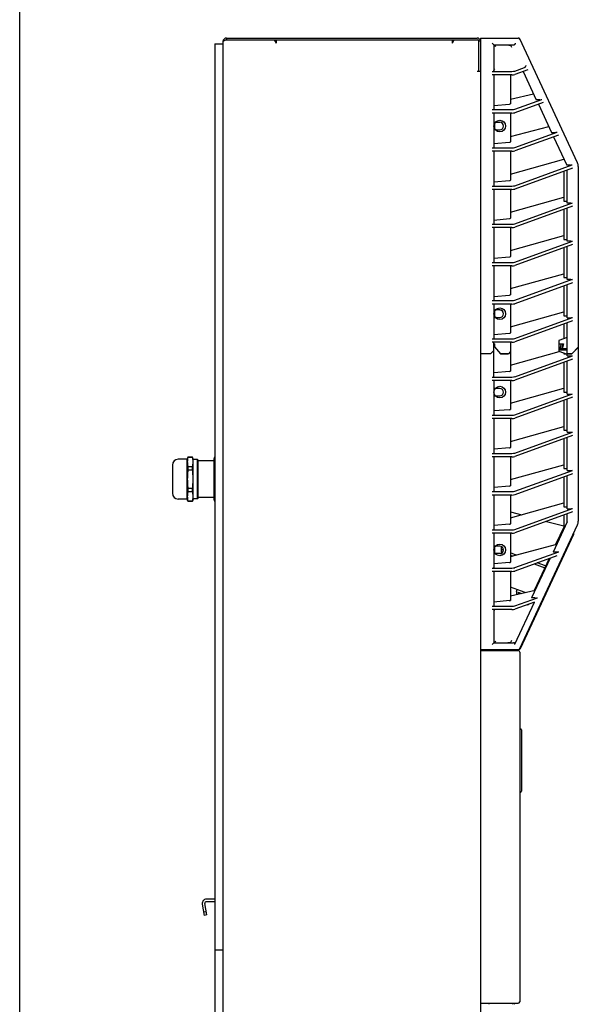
# Model space of a CAD drawing. Header units: inches. Extents: x 0 to 180, y 0 to 77.
# Tile 5 of 14: x 0 to 13, y 34 to 57. Entities that reach past the tile are written whole.
import ezdxf

# ---------------------------------------------------------------- set-up
doc = ezdxf.new("R2010")
doc.units = ezdxf.units.IN
doc.header["$LTSCALE"] = 5.5
doc.header["$MEASUREMENT"] = 0
doc.layers.get('0').update_dxf_attribs({"linetype": 'CONTINUOUS'})

msp = doc.modelspace()

# ---------------------------------------------------------------- linework, layer by layer
at = {"color": 7, "linetype": 'Continuous'}
for p, q in [((0, 0), (0, 77.273)), ((4.62, 56.529), (4.62, 20.387)), ((4.62, 56.529), (4.817, 56.529)), ((4.817, 19.265), (4.817, 56.588)), ((4.865, 56.617), (4.88, 56.622)), ((4.88, 56.622), (4.896, 56.627)), ((4.896, 56.666), (4.896, 56.627)), ((4.896, 56.666), (10.84, 56.666)), ((4.896, 56.627), (10.84, 56.627)), ((6.031, 56.627), (6.077, 56.548)), ((6.077, 56.627), (6.077, 56.548)), ((10.25, 56.548), (10.295, 56.627)), ((10.25, 56.548), (10.25, 56.625)), ((10.878, 56.598), (10.88, 56.588)), ((10.88, 55.879), (10.88, 56.588)), ((10.919, 56.666), (10.919, 19.265)), ((10.919, 56.666), (11.809, 56.666)), ((11.234, 56.505), (11.234, 55.883)), ((11.234, 56.505), (11.701, 56.505)), ((11.444, 56.505), (11.468, 56.505)), ((11.468, 56.505), (11.49, 56.505)), ((11.49, 56.505), (11.509, 56.504)), ((11.509, 56.504), (11.52, 56.504)), ((11.52, 56.504), (11.531, 56.504)), ((11.531, 56.504), (11.541, 56.503)), ((11.541, 56.503), (11.55, 56.503)), ((11.55, 56.503), (11.558, 56.503)), ((11.558, 56.503), (11.566, 56.502)), ((11.566, 56.502), (11.573, 56.502)), ((11.573, 56.502), (11.579, 56.502)), ((11.579, 56.502), (11.585, 56.501)), ((11.661, 56.442), (11.638, 56.491)), ((13.214, 53.708), (11.845, 56.644)), ((10.84, 55.879), (10.919, 55.879)), ((11.195, 55.875), (11.661, 55.875)), ((11.661, 55.795), (11.195, 55.795)), ((11.234, 55.795), (11.234, 54.978)), ((11.628, 55.795), (11.628, 55.109)), ((11.729, 55.883), (11.956, 55.966)), ((12.039, 55.916), (11.729, 55.803)), ((11.925, 55.874), (12.238, 55.205)), ((11.628, 55.217), (12.173, 55.343)), ((11.234, 55.07), (11.603, 55.101)), ((11.729, 54.978), (12.368, 55.21)), ((12.4, 55.142), (11.729, 54.897)), ((12.325, 55.205), (12.238, 55.205)), ((12.286, 55.1), (12.599, 54.431)), ((11.195, 54.97), (11.661, 54.97)), ((11.661, 54.889), (11.195, 54.889)), ((11.234, 54.889), (11.234, 54.072)), ((11.628, 54.889), (11.628, 54.204)), ((11.285, 54.668), (11.252, 54.649)), ((11.252, 54.511), (11.252, 54.649)), ((11.372, 54.668), (11.267, 54.668)), ((11.252, 54.511), (11.285, 54.491)), ((11.267, 54.491), (11.372, 54.491)), ((11.628, 54.332), (12.535, 54.568)), ((11.729, 54.072), (12.729, 54.436)), ((12.599, 54.431), (12.686, 54.431)), ((11.234, 54.164), (11.603, 54.196)), ((12.761, 54.368), (11.729, 53.992)), ((12.647, 54.326), (12.959, 53.657)), ((11.195, 54.064), (11.661, 54.064)), ((11.661, 53.984), (11.195, 53.984)), ((11.234, 53.984), (11.234, 53.167)), ((11.628, 53.984), (11.628, 53.298)), ((11.628, 53.442), (12.887, 53.797)), ((12.888, 53.811), (12.888, 53.795)), ((12.888, 53.795), (12.895, 53.795)), ((11.729, 53.167), (13.089, 53.662)), ((13.092, 53.583), (11.729, 53.086)), ((12.888, 53.508), (12.888, 52.801)), ((13.047, 53.657), (12.959, 53.657)), ((12.966, 52.754), (12.966, 53.537)), ((13.232, 53.624), (13.232, 49.335)), ((11.234, 53.259), (11.603, 53.29)), ((11.195, 53.159), (11.661, 53.159)), ((11.661, 53.078), (11.195, 53.078)), ((11.234, 53.078), (11.234, 52.261)), ((11.628, 53.078), (11.628, 52.393)), ((11.628, 52.537), (12.887, 52.892)), ((11.729, 52.261), (13.092, 52.758)), ((12.888, 52.801), (12.966, 52.801)), ((13.058, 52.754), (12.966, 52.754)), ((13.092, 52.678), (11.729, 52.181)), ((12.888, 52.603), (12.888, 51.895)), ((12.966, 51.848), (12.966, 52.632)), ((11.234, 52.353), (11.603, 52.385)), ((11.195, 52.253), (11.661, 52.253)), ((11.661, 52.173), (11.195, 52.173)), ((11.234, 52.173), (11.234, 51.356)), ((11.628, 52.173), (11.628, 51.487)), ((11.628, 51.631), (12.887, 51.986)), ((11.729, 51.356), (13.092, 51.853)), ((12.888, 51.895), (12.966, 51.895)), ((13.058, 51.848), (12.966, 51.848)), ((13.092, 51.772), (11.729, 51.275)), ((12.888, 51.697), (12.888, 50.99)), ((12.966, 50.943), (12.966, 51.726)), ((11.234, 51.448), (11.603, 51.479)), ((11.195, 51.348), (11.661, 51.348)), ((11.661, 51.267), (11.195, 51.267)), ((11.234, 51.267), (11.234, 50.45)), ((11.628, 51.267), (11.628, 50.582)), ((11.628, 50.726), (12.887, 51.081)), ((11.729, 50.45), (13.092, 50.947)), ((12.888, 50.99), (12.966, 50.99)), ((13.058, 50.943), (12.966, 50.943)), ((13.092, 50.867), (11.729, 50.37)), ((12.888, 50.792), (12.888, 50.084)), ((12.966, 50.037), (12.966, 50.821)), ((11.195, 50.442), (11.661, 50.442)), ((11.234, 50.542), (11.603, 50.574)), ((11.661, 50.362), (11.195, 50.362)), ((11.234, 50.362), (11.234, 49.545)), ((11.285, 50.22), (11.252, 50.2)), ((11.252, 50.062), (11.252, 50.2)), ((11.372, 50.22), (11.267, 50.22)), ((11.628, 50.362), (11.628, 49.676)), ((11.252, 50.062), (11.285, 50.042)), ((11.267, 50.042), (11.372, 50.042)), ((11.628, 49.82), (12.887, 50.175)), ((11.729, 49.545), (13.092, 50.042)), ((13.092, 49.961), (11.729, 49.464)), ((12.888, 50.084), (12.966, 50.084)), ((12.966, 50.037), (13.058, 50.037)), ((12.888, 49.886), (12.888, 49.54)), ((12.966, 49.132), (12.966, 49.915)), ((11.195, 49.537), (11.661, 49.537)), ((11.234, 49.637), (11.603, 49.668)), ((12.966, 49.569), (12.77, 49.497)), ((12.77, 49.497), (12.77, 49.241)), ((11.234, 49.263), (11.155, 49.184)), ((11.155, 49.182), (11.234, 49.261)), ((11.661, 49.456), (11.195, 49.456)), ((11.234, 48.639), (11.234, 49.456)), ((11.234, 49.418), (11.254, 49.418)), ((11.254, 49.389), (11.234, 49.389)), ((11.252, 49.34), (11.252, 49.418)), ((11.252, 49.34), (11.394, 49.182)), ((11.254, 49.337), (11.254, 49.418)), ((11.399, 49.184), (11.254, 49.344)), ((11.628, 49.456), (11.628, 48.771)), ((12.77, 49.418), (12.878, 49.418)), ((12.825, 49.418), (12.789, 49.267)), ((12.826, 49.296), (12.789, 49.267)), ((12.966, 49.267), (12.789, 49.267)), ((12.966, 49.296), (12.826, 49.296)), ((12.846, 49.296), (12.876, 49.418)), ((12.878, 49.418), (12.848, 49.3)), ((12.848, 49.3), (12.966, 49.3)), ((12.873, 49.399), (12.871, 49.399)), ((13.081, 49.184), (13.232, 49.335)), ((13.232, 49.333), (13.081, 49.182)), ((13.183, 49.284), (13.183, 49.286)), ((13.232, 49.333), (13.232, 45.212)), ((11.155, 49.184), (10.919, 49.184)), ((11.155, 49.182), (10.919, 49.182)), ((11.175, 49.202), (11.173, 49.202)), ((11.392, 49.184), (11.579, 49.184)), ((11.577, 49.182), (11.394, 49.182)), ((11.397, 49.184), (11.397, 49.182)), ((11.415, 49.184), (11.415, 49.182)), ((11.415, 49.182), (11.423, 49.184)), ((11.628, 49.233), (11.577, 49.182)), ((11.577, 49.182), (11.577, 49.184)), ((11.628, 48.915), (12.777, 49.239)), ((11.729, 48.639), (13.092, 49.136)), ((13.092, 49.055), (11.729, 48.559)), ((12.77, 49.241), (12.966, 49.17)), ((12.888, 49.198), (12.888, 49.179)), ((12.888, 49.179), (12.942, 49.179)), ((12.966, 49.184), (13.081, 49.184)), ((13.081, 49.182), (12.966, 49.182)), ((12.966, 49.132), (13.058, 49.132)), ((13.053, 49.182), (13.053, 49.184)), ((12.888, 48.981), (12.888, 48.273)), ((12.966, 48.226), (12.966, 49.01)), ((11.195, 48.631), (11.661, 48.631)), ((11.661, 48.55), (11.195, 48.55)), ((11.603, 48.763), (11.234, 48.731)), ((11.234, 48.55), (11.234, 47.734)), ((11.628, 48.55), (11.628, 47.865)), ((11.372, 48.361), (11.267, 48.361)), ((11.628, 48.009), (12.887, 48.364)), ((11.267, 48.184), (11.372, 48.184)), ((11.729, 47.734), (13.092, 48.23)), ((13.092, 48.15), (11.729, 47.653)), ((12.888, 48.273), (12.966, 48.273)), ((12.966, 48.226), (13.058, 48.226)), ((12.966, 47.321), (12.966, 48.104)), ((11.603, 47.857), (11.234, 47.826)), ((12.888, 48.075), (12.888, 47.368)), ((11.195, 47.725), (11.661, 47.725)), ((11.661, 47.645), (11.195, 47.645)), ((11.234, 47.645), (11.234, 46.828)), ((11.628, 47.645), (11.628, 46.96)), ((11.628, 47.104), (12.887, 47.459)), ((11.729, 46.828), (13.092, 47.325)), ((13.092, 47.244), (11.729, 46.748)), ((12.888, 47.368), (12.966, 47.368)), ((12.888, 47.17), (12.888, 46.462)), ((12.966, 47.321), (13.058, 47.321)), ((12.966, 46.415), (12.966, 47.199)), ((11.603, 46.952), (11.234, 46.92)), ((3.97, 46.682), (3.754, 46.682)), ((3.983, 46.729), (3.97, 46.682)), ((3.97, 45.738), (3.97, 46.682)), ((3.983, 46.729), (3.983, 46.727)), ((4.095, 46.729), (3.983, 46.729)), ((4.095, 46.727), (3.983, 46.727)), ((4.095, 46.727), (4.095, 46.729)), ((4.108, 46.682), (4.095, 46.729)), ((4.108, 45.737), (4.108, 46.682)), ((4.613, 46.729), (4.601, 46.682)), ((4.601, 46.682), (4.601, 45.737)), ((4.613, 46.729), (4.613, 46.727)), ((4.62, 46.729), (4.613, 46.729)), ((4.62, 46.727), (4.613, 46.727)), ((11.195, 46.82), (11.661, 46.82)), ((11.661, 46.739), (11.195, 46.739)), ((11.234, 46.739), (11.234, 45.923)), ((11.628, 46.739), (11.628, 46.054)), ((3.616, 46.544), (3.616, 45.876)), ((3.983, 46.511), (3.983, 46.426)), ((3.983, 46.511), (4.095, 46.511)), ((4.095, 46.426), (4.095, 46.511)), ((4.211, 46.673), (4.108, 46.673)), ((4.211, 45.747), (4.211, 46.673)), ((4.226, 46.658), (4.211, 46.673)), ((4.226, 45.762), (4.226, 46.658)), ((4.601, 46.643), (4.226, 46.643)), ((4.613, 46.511), (4.613, 46.426)), ((4.613, 46.511), (4.62, 46.511)), ((11.628, 46.198), (12.887, 46.553)), ((12.888, 46.462), (12.966, 46.462)), ((4.095, 46.426), (3.983, 46.426)), ((4.62, 46.426), (4.613, 46.426)), ((11.729, 45.923), (13.092, 46.419)), ((13.092, 46.339), (11.729, 45.842)), ((12.888, 46.264), (12.888, 45.556)), ((12.966, 46.415), (13.058, 46.415)), ((12.966, 45.51), (12.966, 46.293)), ((3.983, 45.993), (3.983, 45.909)), ((3.983, 45.993), (4.095, 45.993)), ((4.095, 45.909), (4.095, 45.993)), ((4.613, 45.993), (4.613, 45.909)), ((4.613, 45.993), (4.62, 45.993)), ((11.603, 46.046), (11.234, 46.015)), ((4.095, 45.909), (3.983, 45.909)), ((4.211, 45.747), (4.108, 45.747)), ((4.226, 45.762), (4.211, 45.747)), ((4.601, 45.777), (4.226, 45.777)), ((4.62, 45.909), (4.613, 45.909)), ((11.195, 45.914), (11.661, 45.914)), ((11.661, 45.834), (11.195, 45.834)), ((11.234, 45.834), (11.234, 45.017)), ((11.628, 45.834), (11.628, 45.149)), ((3.97, 45.738), (3.754, 45.738)), ((3.983, 45.69), (3.97, 45.738)), ((3.983, 45.692), (3.983, 45.69)), ((3.983, 45.692), (4.095, 45.692)), ((4.095, 45.69), (3.983, 45.69)), ((4.108, 45.737), (4.095, 45.69)), ((4.095, 45.69), (4.095, 45.692)), ((4.601, 45.737), (4.613, 45.69)), ((4.613, 45.692), (4.613, 45.69)), ((4.613, 45.692), (4.62, 45.692)), ((4.62, 45.69), (4.613, 45.69)), ((11.628, 45.293), (12.887, 45.648)), ((11.729, 45.017), (13.092, 45.514)), ((12.888, 45.556), (12.966, 45.556)), ((11.628, 45.437), (11.891, 45.367)), ((13.092, 45.433), (11.729, 44.937)), ((12.888, 45.359), (12.888, 45.026)), ((12.966, 45.51), (13.058, 45.51)), ((12.966, 45.195), (12.966, 45.388)), ((11.603, 45.141), (11.234, 45.109)), ((11.845, 42.193), (13.214, 45.129)), ((12.478, 45.21), (12.888, 45.1)), ((12.966, 45.195), (12.635, 44.483)), ((12.887, 45.071), (12.696, 44.662)), ((11.195, 45.009), (11.661, 45.009)), ((11.661, 44.928), (11.195, 44.928)), ((11.234, 44.928), (11.234, 44.112)), ((11.628, 44.928), (11.628, 44.243)), ((11.86, 42.193), (13.125, 44.907)), ((11.285, 44.621), (11.252, 44.602)), ((11.252, 44.463), (11.252, 44.602)), ((11.372, 44.621), (11.267, 44.621)), ((11.411, 44.453), (11.411, 44.612)), ((11.628, 44.374), (12.721, 44.668)), ((11.252, 44.463), (11.285, 44.444)), ((11.372, 44.444), (11.267, 44.444)), ((11.46, 44.523), (11.411, 44.541)), ((11.411, 44.489), (11.441, 44.478)), ((11.762, 44.41), (11.628, 44.461)), ((11.628, 44.408), (11.68, 44.388)), ((11.729, 44.112), (12.771, 44.491)), ((12.726, 44.394), (11.729, 44.031)), ((12.722, 44.483), (12.635, 44.483)), ((11.603, 44.235), (11.234, 44.204)), ((12.566, 44.336), (12.126, 43.393)), ((12.54, 44.327), (12.188, 43.572)), ((12.19, 44.199), (12.437, 44.107)), ((12.458, 44.152), (12.261, 44.225)), ((11.195, 44.103), (11.661, 44.103)), ((11.661, 44.023), (11.195, 44.023)), ((11.234, 44.023), (11.234, 43.206)), ((11.628, 44.023), (11.628, 43.337)), ((11.975, 43.523), (11.628, 43.652)), ((11.628, 43.442), (12.212, 43.578)), ((11.765, 43.548), (11.782, 43.594)), ((11.765, 43.548), (11.765, 43.474)), ((11.814, 43.486), (11.814, 43.53)), ((11.814, 43.53), (11.888, 43.503)), ((11.195, 43.198), (11.661, 43.198)), ((11.603, 43.33), (11.234, 43.298)), ((11.729, 43.206), (12.262, 43.4)), ((12.196, 43.296), (11.729, 43.126)), ((12.071, 43.25), (12.068, 43.248)), ((12.213, 43.393), (12.126, 43.393)), ((11.661, 43.117), (11.195, 43.117)), ((11.234, 43.117), (11.234, 42.332)), ((11.234, 42.332), (11.701, 42.332)), ((11.267, 42.359), (11.276, 42.368)), ((11.416, 42.332), (11.452, 42.332)), ((11.452, 42.332), (11.475, 42.332)), ((11.475, 42.332), (11.496, 42.332)), ((11.496, 42.332), (11.514, 42.333)), ((11.514, 42.333), (11.525, 42.333)), ((11.525, 42.333), (11.536, 42.333)), ((11.536, 42.333), (11.545, 42.334)), ((11.545, 42.334), (11.554, 42.334)), ((11.554, 42.334), (11.562, 42.334)), ((11.562, 42.334), (11.569, 42.335)), ((11.569, 42.335), (11.576, 42.335)), ((11.576, 42.335), (11.582, 42.336)), ((11.582, 42.336), (11.588, 42.336)), ((11.588, 42.336), (11.594, 42.336)), ((11.638, 42.346), (11.661, 42.395)), ((10.919, 42.17), (11.824, 42.17)), ((10.919, 42.151), (11.805, 42.151)), ((11.116, 42.17), (11.116, 42.151)), ((11.844, 42.111), (11.844, 33.824)), ((11.87, 40.287), (11.844, 40.29)), ((11.888, 40.267), (11.888, 38.814)), ((11.844, 38.791), (11.87, 38.794)), ((4.62, 36.253), (4.423, 36.253)), ((4.62, 36.194), (4.423, 36.194)), ((4.326, 36.138), (4.373, 35.869)), ((4.418, 35.957), (4.36, 35.946)), ((4.431, 35.879), (4.384, 36.148)), ((4.431, 35.879), (4.373, 35.869)), ((4.62, 35.052), (4.817, 35.052)), ((10.919, 33.785), (11.805, 33.785)), ((11.116, 33.785), (11.116, 33.761)), ((11.677, 33.762), (11.686, 33.785)), ((11.719, 33.761), (11.728, 33.785))]:
    msp.add_line(p, q, dxfattribs=at)
for points in [[(4.817, 56.588), (4.818, 56.593), (4.823, 56.598), (4.83, 56.602), (4.84, 56.607), (4.852, 56.612), (4.865, 56.617)], [(10.84, 56.627), (10.852, 56.625), (10.861, 56.621)], [(10.861, 56.621), (10.869, 56.615), (10.875, 56.607), (10.878, 56.598)], [(11.195, 56.544), (11.202, 56.537), (11.208, 56.531), (11.227, 56.512)], [(11.227, 56.512), (11.23, 56.509), (11.232, 56.507), (11.234, 56.505), (11.234, 56.505)], [(11.235, 56.505), (11.235, 56.505), (11.236, 56.505), (11.237, 56.504), (11.238, 56.503), (11.24, 56.502), (11.241, 56.501), (11.243, 56.499), (11.246, 56.497), (11.249, 56.494), (11.252, 56.492), (11.255, 56.489), (11.259, 56.485), (11.263, 56.481)], [(11.585, 56.501), (11.591, 56.501), (11.594, 56.5), (11.596, 56.5), (11.599, 56.5), (11.601, 56.5), (11.603, 56.5), (11.605, 56.499), (11.607, 56.499), (11.609, 56.499), (11.611, 56.499), (11.613, 56.498), (11.615, 56.498), (11.617, 56.498), (11.618, 56.498), (11.62, 56.497), (11.621, 56.497), (11.623, 56.497), (11.624, 56.497), (11.625, 56.496), (11.626, 56.496), (11.628, 56.496), (11.629, 56.496), (11.63, 56.495), (11.631, 56.495), (11.632, 56.495), (11.633, 56.494), (11.633, 56.494), (11.634, 56.494), (11.635, 56.493), (11.636, 56.493), (11.636, 56.493), (11.637, 56.492), (11.637, 56.492), (11.638, 56.491), (11.638, 56.491)], [(11.717, 56.508), (11.723, 56.512), (11.73, 56.517), (11.735, 56.522), (11.74, 56.529), (11.743, 56.536), (11.746, 56.544)], [(11.263, 56.481), (11.271, 56.473), (11.276, 56.469)], [(11.234, 55.898), (11.234, 55.899), (11.235, 55.901), (11.235, 55.904), (11.236, 55.906), (11.237, 55.909), (11.239, 55.912), (11.241, 55.916), (11.243, 55.919), (11.245, 55.923), (11.248, 55.927), (11.251, 55.932), (11.254, 55.936)], [(11.992, 56.015), (11.988, 56.006), (11.983, 55.997), (11.979, 55.989), (11.974, 55.983), (11.97, 55.977), (11.965, 55.972), (11.961, 55.969), (11.956, 55.966)], [(3.983, 46.727), (3.98, 46.712), (3.977, 46.696), (3.975, 46.681), (3.973, 46.665), (3.971, 46.65), (3.971, 46.634), (3.97, 46.619), (3.971, 46.603), (3.971, 46.588), (3.973, 46.573), (3.975, 46.557), (3.977, 46.542), (3.98, 46.526), (3.983, 46.511)], [(4.108, 46.619), (4.108, 46.632), (4.107, 46.646), (4.106, 46.659), (4.105, 46.673), (4.103, 46.686), (4.101, 46.7), (4.098, 46.714), (4.095, 46.727)], [(4.613, 46.727), (4.61, 46.714), (4.608, 46.7), (4.606, 46.686), (4.604, 46.673), (4.603, 46.659), (4.601, 46.646), (4.601, 46.632), (4.601, 46.619)], [(4.095, 46.511), (4.098, 46.524), (4.101, 46.538), (4.103, 46.551), (4.105, 46.565), (4.106, 46.578), (4.107, 46.592), (4.108, 46.605), (4.108, 46.619)], [(4.601, 46.619), (4.601, 46.605), (4.601, 46.592), (4.603, 46.578), (4.604, 46.565), (4.606, 46.551), (4.608, 46.538), (4.61, 46.524), (4.613, 46.511)], [(3.983, 46.426), (3.98, 46.395), (3.977, 46.364), (3.975, 46.333), (3.973, 46.303), (3.971, 46.272), (3.971, 46.241), (3.97, 46.21), (3.971, 46.179), (3.971, 46.148), (3.973, 46.117), (3.975, 46.086), (3.977, 46.055), (3.98, 46.024), (3.983, 45.993)], [(4.108, 46.21), (4.108, 46.237), (4.107, 46.264), (4.106, 46.291), (4.105, 46.318), (4.103, 46.345), (4.101, 46.372), (4.098, 46.399), (4.095, 46.426)], [(4.613, 46.426), (4.61, 46.399), (4.608, 46.372), (4.606, 46.345), (4.604, 46.318), (4.603, 46.291), (4.601, 46.264), (4.601, 46.237), (4.601, 46.21)], [(4.095, 45.993), (4.098, 46.021), (4.101, 46.048), (4.103, 46.075), (4.105, 46.102), (4.106, 46.129), (4.107, 46.156), (4.108, 46.183), (4.108, 46.21)], [(4.601, 46.21), (4.601, 46.183), (4.601, 46.156), (4.603, 46.129), (4.604, 46.102), (4.606, 46.075), (4.608, 46.048), (4.61, 46.021), (4.613, 45.993)], [(3.983, 45.909), (3.98, 45.893), (3.977, 45.878), (3.975, 45.862), (3.973, 45.847), (3.971, 45.832), (3.971, 45.816), (3.97, 45.801), (3.971, 45.785), (3.971, 45.77), (3.973, 45.754), (3.975, 45.739), (3.977, 45.723), (3.98, 45.708), (3.983, 45.692)], [(4.108, 45.801), (4.108, 45.814), (4.107, 45.828), (4.106, 45.841), (4.105, 45.855), (4.103, 45.868), (4.101, 45.882), (4.098, 45.895), (4.095, 45.909)], [(4.095, 45.692), (4.098, 45.706), (4.101, 45.72), (4.103, 45.733), (4.105, 45.747), (4.106, 45.76), (4.107, 45.774), (4.108, 45.787), (4.108, 45.801)], [(4.613, 45.909), (4.61, 45.895), (4.608, 45.882), (4.606, 45.868), (4.604, 45.855), (4.603, 45.841), (4.601, 45.828), (4.601, 45.814), (4.601, 45.801)], [(4.601, 45.801), (4.601, 45.787), (4.601, 45.774), (4.603, 45.76), (4.604, 45.747), (4.606, 45.733), (4.608, 45.72), (4.61, 45.706), (4.613, 45.692)], [(12.722, 44.483), (12.725, 44.483), (12.728, 44.484), (12.731, 44.484), (12.735, 44.484), (12.738, 44.484), (12.742, 44.485), (12.746, 44.485), (12.749, 44.486), (12.753, 44.486), (12.757, 44.487), (12.76, 44.488), (12.764, 44.489), (12.767, 44.49), (12.771, 44.491)], [(11.728, 42.292), (11.728, 42.293), (11.728, 42.294), (11.729, 42.294), (11.729, 42.295), (11.729, 42.295), (12.196, 43.296)], [(12.068, 43.248), (12.054, 43.238), (12.047, 43.232), (12.04, 43.227), (12.032, 43.221)], [(11.249, 43.098), (11.244, 43.103), (11.241, 43.108), (11.238, 43.113), (11.236, 43.117)], [(11.195, 42.292), (11.202, 42.299), (11.208, 42.306), (11.219, 42.316)], [(11.219, 42.316), (11.227, 42.325), (11.23, 42.328), (11.232, 42.33), (11.234, 42.331), (11.234, 42.332)], [(11.235, 42.332), (11.235, 42.332), (11.236, 42.332), (11.237, 42.333), (11.238, 42.334), (11.24, 42.335), (11.241, 42.336), (11.243, 42.338), (11.246, 42.34), (11.249, 42.342), (11.252, 42.345), (11.255, 42.348), (11.259, 42.352), (11.263, 42.355), (11.267, 42.359)], [(11.594, 42.336), (11.596, 42.337), (11.599, 42.337), (11.601, 42.337), (11.603, 42.337), (11.605, 42.338), (11.608, 42.338), (11.609, 42.338), (11.611, 42.338), (11.613, 42.338), (11.615, 42.339), (11.617, 42.339), (11.618, 42.339), (11.62, 42.339), (11.621, 42.34), (11.623, 42.34), (11.624, 42.34), (11.625, 42.34), (11.626, 42.341), (11.628, 42.341), (11.629, 42.341), (11.63, 42.342), (11.631, 42.342), (11.632, 42.342), (11.633, 42.342), (11.633, 42.343), (11.634, 42.343), (11.635, 42.343), (11.636, 42.344), (11.636, 42.344), (11.637, 42.345), (11.637, 42.345), (11.638, 42.345), (11.638, 42.346)], [(11.729, 42.296), (11.73, 42.3), (11.731, 42.303), (11.731, 42.306), (11.731, 42.31), (11.731, 42.313), (11.73, 42.315), (11.729, 42.318), (11.727, 42.32), (11.726, 42.322), (11.724, 42.324), (11.722, 42.326), (11.72, 42.327), (11.717, 42.329), (11.714, 42.33), (11.711, 42.331), (11.708, 42.331), (11.704, 42.332), (11.701, 42.332)]]:
    msp.add_lwpolyline(points, dxfattribs=at)
for centre in [(11.372, 54.58), (11.372, 50.131), (11.372, 48.273), (11.372, 44.533)]:
    msp.add_circle(centre, 0.138, dxfattribs=at)
for centre, radius, start, end in [((4.896, 56.588), 0.0787, 90, 180), ((4.896, 56.588), 0.0394, 90, 105.0006), ((10.84, 56.588), 0.0787, 0, 90), ((10.84, 56.588), 0.0394, 0, 90), ((11.809, 56.627), 0.0394, 25, 90), ((11.372, 54.58), 0.0886, 270, 90), ((13.035, 53.624), 0.197, 0, 25), ((11.372, 50.131), 0.0886, 270, 90), ((11.372, 48.273), 0.0886, 270, 90), ((3.754, 46.544), 0.138, 90, 180), ((3.754, 45.876), 0.138, 180, 270), ((13.035, 45.212), 0.197, 335, 360), ((13.09, 44.924), 0.0394, 335, 23.7561), ((11.372, 44.533), 0.0886, 270, 90), ((11.805, 42.111), 0.0394, 0, 90), ((11.809, 42.21), 0.0394, 270, 335), ((11.824, 42.21), 0.0394, 270, 335), ((11.868, 40.267), 0.0197, 0, 82.875), ((11.868, 38.814), 0.0197, 277.125, 360), ((4.423, 36.155), 0.0984, 90, 190), ((4.423, 36.155), 0.0394, 90, 190), ((11.805, 33.824), 0.0394, 270, 360)]:
    msp.add_arc(centre, radius, start, end, dxfattribs=at)
for centre, major_axis, ratio, start_param, end_param in [((11.682, 56.544), (0.0462, -0.0262), 0.635337, 5.441146, 5.845664), ((11.195, 55.883), (0.0394, 0), 0.212557, -1.570796, 0), ((11.661, 55.892), (0.0787, 0), 0.212557, -1.570796, -0.528074), ((11.661, 55.811), (0.0787, 0), 0.212557, -1.570796, -0.528074), ((11.588, 55.109), (0.0394, 0), 0.212557, -1.19029, 0), ((12.332, 55.214), (0.0425, 0.0016), 0.212004, -1.748897, -0.582618), ((11.195, 54.978), (0.0394, 0), 0.212557, -1.570796, 0), ((11.661, 54.986), (0.0787, 0), 0.212557, -1.570796, -0.528074), ((11.661, 54.906), (0.0787, 0), 0.212557, -1.570796, -0.528074), ((12.693, 54.44), (0.0425, 0.0016), 0.212004, -1.748897, -0.582618), ((11.588, 54.204), (0.0394, 0), 0.212557, -1.19029, 0), ((11.195, 54.072), (0.0394, 0), 0.212557, -1.570796, 0), ((11.661, 54.081), (0.0787, 0), 0.212557, -1.570796, -0.528074), ((11.661, 54), (0.0787, 0), 0.212557, -1.570796, -0.528074), ((13.054, 53.666), (0.0425, 0.0016), 0.212004, -1.748897, -0.582618), ((11.588, 53.298), (0.0394, 0), 0.212557, -1.19029, 0), ((11.195, 53.167), (0.0394, 0), 0.212557, -1.570796, 0), ((11.661, 53.175), (0.0787, 0), 0.212557, -1.570796, -0.528074), ((11.661, 53.095), (0.0787, 0), 0.212557, -1.570796, -0.528074), ((13.058, 52.762), (0.0394, 0), 0.212557, -1.570796, -0.528074), ((11.588, 52.393), (0.0394, 0), 0.212557, -1.19029, 0), ((11.195, 52.261), (0.0394, 0), 0.212557, -1.570796, 0), ((11.661, 52.27), (0.0787, 0), 0.212557, -1.570796, -0.528074), ((11.661, 52.189), (0.0787, 0), 0.212557, -1.570796, -0.528074), ((13.058, 51.857), (0.0394, 0), 0.212557, -1.570796, -0.528074), ((11.195, 51.356), (0.0394, 0), 0.212557, -1.570796, 0), ((11.588, 51.487), (0.0394, 0), 0.212557, -1.19029, 0), ((11.661, 51.364), (0.0787, 0), 0.212557, -1.570796, -0.528074), ((11.661, 51.284), (0.0787, 0), 0.212557, -1.570796, -0.528074), ((13.058, 50.951), (0.0394, 0), 0.212557, -1.570796, -0.528074), ((11.195, 50.45), (0.0394, 0), 0.212557, -1.570796, 0), ((11.588, 50.582), (0.0394, 0), 0.212557, -1.19029, 0), ((11.661, 50.459), (0.0787, 0), 0.212557, -1.570796, -0.528074), ((11.661, 50.378), (0.0787, 0), 0.212557, -1.570796, -0.528074), ((13.058, 50.046), (0.0394, 0), 0.212557, -1.570796, -0.528074), ((11.195, 49.545), (0.0394, 0), 0.212557, -1.570796, 0), ((11.588, 49.676), (0.0394, 0), 0.212557, -1.19029, 0), ((11.661, 49.553), (0.0787, 0), 0.212557, -1.570796, -0.528074), ((11.661, 49.473), (0.0787, 0), 0.212557, -1.570796, -0.528074), ((13.058, 49.14), (0.0394, 0), 0.212557, -1.570796, -0.528074), ((11.195, 48.639), (0.0394, 0), 0.212557, -1.570796, 0), ((11.588, 48.771), (0.0394, 0), 0.212557, -1.19029, 0), ((11.661, 48.648), (0.0787, 0), 0.212557, -1.570796, -0.528074), ((11.661, 48.567), (0.0787, 0), 0.212557, -1.570796, -0.528074), ((13.058, 48.235), (0.0394, 0), 0.212557, -1.570796, -0.528074), ((11.588, 47.865), (0.0394, 0), 0.212557, -1.19029, 0), ((11.195, 47.734), (0.0394, 0), 0.212557, -1.570796, 0), ((11.661, 47.742), (0.0787, 0), 0.212557, -1.570796, -0.528074), ((11.661, 47.662), (0.0787, 0), 0.212557, -1.570796, -0.528074), ((13.058, 47.329), (0.0394, 0), 0.212557, -1.570796, -0.528074), ((11.588, 46.96), (0.0394, 0), 0.212557, -1.19029, 0), ((11.195, 46.828), (0.0394, 0), 0.212557, -1.570796, 0), ((11.661, 46.837), (0.0787, 0), 0.212557, -1.570796, -0.528074), ((11.661, 46.756), (0.0787, 0), 0.212557, -1.570796, -0.528074), ((13.058, 46.424), (0.0394, 0), 0.212557, -1.570796, -0.528074), ((11.588, 46.054), (0.0394, 0), 0.212557, -1.19029, 0), ((11.195, 45.923), (0.0394, 0), 0.212557, -1.570796, 0), ((11.661, 45.931), (0.0787, 0), 0.212557, -1.570796, -0.528074), ((11.661, 45.851), (0.0787, 0), 0.212557, -1.570796, -0.528074), ((13.058, 45.518), (0.0394, 0), 0.212557, -1.570796, -0.528074), ((11.588, 45.149), (0.0394, 0), 0.212557, -1.19029, 0), ((11.195, 45.017), (0.0394, 0), 0.212557, -1.570796, 0), ((11.661, 45.026), (0.0787, 0), 0.212557, -1.570796, -0.528074), ((11.661, 44.945), (0.0787, 0), 0.212557, -1.570796, -0.528074), ((11.588, 44.243), (0.0394, 0), 0.212557, -1.19029, 0), ((11.195, 44.112), (0.0394, 0), 0.212557, -1.570796, 0), ((11.661, 44.12), (0.0787, 0), 0.212557, -1.570796, -0.528074), ((11.661, 44.04), (0.0787, 0), 0.212557, -1.570796, -0.528074), ((11.195, 43.206), (0.0394, 0), 0.212557, -1.570796, 0), ((11.588, 43.337), (0.0394, 0), 0.212557, -1.19029, 0), ((11.661, 43.215), (0.0787, 0), 0.212557, -1.570796, -0.528074), ((12.231, 43.405), (0.0454, 0.0053), 0.25903, -1.996468, -0.83019), ((11.661, 43.134), (0.0787, 0), 0.212557, -1.570796, -0.528074)]:
    msp.add_ellipse(centre, major_axis=major_axis, ratio=ratio, start_param=start_param, end_param=end_param, dxfattribs=at)

doc.saveas('drawing.dxf')
